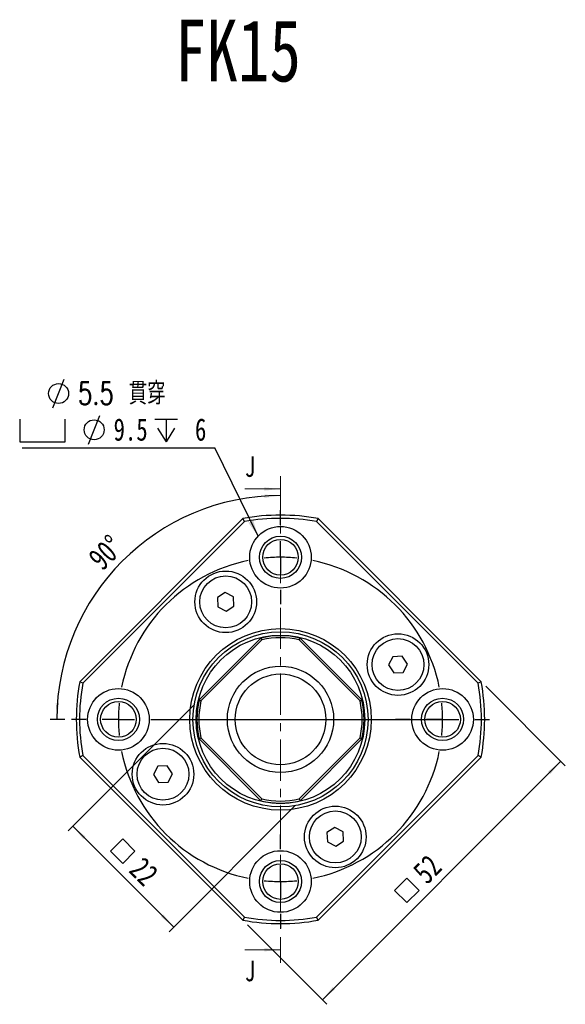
# Model space of a CAD drawing. Header units: millimetres. Extents: x 16 to 364, y 35 to 197.
# Tile 5 of 9: x 118 to 202, y 45 to 197. Entities that reach past the tile are written whole.
import ezdxf

# ---------------------------------------------------------------- set-up
doc = ezdxf.new("R2010")
doc.units = ezdxf.units.MM
doc.linetypes.add('CENTER', pattern=[10.16, 6.35, -1.27, 1.27, -1.27])
doc.layers.add('FORMAT', color=7, linetype='Continuous')
doc.styles.add('SLDTEXTSTYLE0', font='TXT', dxfattribs={"width": 0.75})
doc.styles.add('SLDTEXTSTYLE1', font='TXT', dxfattribs={"width": 0.75, "bigfont": 'bigfont'})
doc.dimstyles.new('SLDDIMSTYLE0', dxfattribs={"dimtxt": 3.5, "dimasz": 2.5, "dimexe": 0, "dimexo": 0.0625, "dimgap": 0.875, "dimtad": 1, "dimdec": 4, "dimzin": 12, "dimdsep": 46, "dimtxsty": 'SLDTEXTSTYLE0', "dimsah": 1, "dimcen": 0.09, "dimazin": 3, "dimtfac": 1, "dimtofl": 0, "dimtmove": 0, "dimatfit": 3, "dimfxl": 1, "dimfrac": 2, "dimtolj": 1, "dimtzin": 12, "dimarcsym": 0})
doc.dimstyles.new('SLDDIMSTYLE1', dxfattribs={"dimtxt": 3.5, "dimasz": 2.5, "dimexe": 0, "dimexo": 0.0625, "dimgap": 0.875, "dimtad": 1, "dimrnd": 1e-09, "dimzin": 12, "dimdsep": 46, "dimtxsty": 'SLDTEXTSTYLE0', "dimsah": 1, "dimcen": 0.09, "dimadec": 0, "dimazin": 3, "dimtfac": 1, "dimtmove": 0, "dimatfit": 0, "dimfxl": 1, "dimfrac": 2, "dimtolj": 1, "dimtzin": 12, "dimarcsym": 0})
doc.dimstyles.new('SLDDIMSTYLE2', dxfattribs={"dimtxt": 3.5, "dimasz": 2.5, "dimexe": 0, "dimexo": 0.0625, "dimgap": 0.875, "dimtad": 1, "dimrnd": 1e-09, "dimzin": 12, "dimdsep": 46, "dimtxsty": 'SLDTEXTSTYLE0', "dimsah": 1, "dimcen": 0.09, "dimadec": 0, "dimazin": 3, "dimtfac": 1, "dimtofl": 0, "dimtmove": 0, "dimatfit": 3, "dimfxl": 1, "dimfrac": 2, "dimtolj": 1, "dimtzin": 12, "dimarcsym": 0})
doc.dimstyles.new('SLDDIMSTYLE3', dxfattribs={"dimtxt": 0.18, "dimasz": 2.5, "dimexe": 0, "dimexo": 0.0625, "dimgap": 0, "dimtad": 0, "dimtih": 1, "dimtoh": 1, "dimdec": 0, "dimrnd": 1e-09, "dimzin": 0, "dimdsep": 46, "dimtxsty": 'Standard', "dimsah": 1, "dimcen": 0.09, "dimadec": 0, "dimazin": 0, "dimtfac": 2.5, "dimtdec": 0, "dimtofl": 0, "dimtmove": 0, "dimatfit": 3, "dimfxl": 1, "dimfrac": 2, "dimtolj": 1, "dimtzin": 0, "dimarcsym": 0})

# ---------------------------------------------------------------- blocks, each defined once
blk = doc.blocks.new('_D')
at = {"layer": 'FORMAT', "color": 7}
blk.add_line((125.06, 89.21), (122.8, 89.21), dxfattribs=at)
blk.add_arc((158.31, 89.21), 34.51, 90, 180, dxfattribs=at)
for points in [[(158.31, 123.71), (155.8, 123.87), (155.82, 123.37)], [(123.8, 89.21), (124.14, 91.7), (123.64, 91.71)]]:
    blk.add_solid(points, dxfattribs=at)
at = {"layer": 'FORMAT', "color": 7, "insert": (128.37, 114.48), "char_height": 3.5, "attachment_point": 1, "rotation": 44.6679, "style": 'SLDTEXTSTYLE0'}
blk.add_mtext('90°', dxfattribs=at)
blk = doc.blocks.new('SW_SYMBOL_MOD_BOX')
at = {"layer": 'FORMAT', "color": 0}
for p, q in [((200, 200), (200, 800)), ((200, 800), (800, 800)), ((800, 800), (800, 200)), ((200, 200), (800, 200))]:
    blk.add_line(p, q, dxfattribs=at)
blk = doc.blocks.new('_D_1')
at = {"layer": 'FORMAT', "color": 7}
for p, q in [((145.06, 91.51), (125.56, 72.02)), ((160.61, 75.96), (141.12, 56.46)), ((126.27, 72.73), (141.83, 57.17))]:
    blk.add_line(p, q, dxfattribs=at)
for points in [[(126.27, 72.73), (127.86, 70.78), (128.22, 71.14)], [(141.83, 57.17), (140.24, 59.12), (139.88, 58.76)]]:
    blk.add_solid(points, dxfattribs=at)
at = {"layer": 'FORMAT', "color": 7, "xscale": 0.0044707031, "yscale": 0.0044707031, "zscale": 0.0044707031, "rotation": 315}
blk.add_blockref('SW_SYMBOL_MOD_BOX', (130.8, 68.89), dxfattribs=at)
at = {"layer": 'FORMAT', "color": 7, "insert": (137.22, 68.24), "char_height": 3.5, "attachment_point": 1, "rotation": 315, "style": 'SLDTEXTSTYLE0'}
blk.add_mtext('22', dxfattribs=at)
blk = doc.blocks.new('_D_2')
at = {"layer": 'FORMAT', "color": 7}
for p, q in [((189.97, 94.31), (202.24, 82.04)), ((201.54, 82.75), (164.77, 45.98)), ((153.2, 57.54), (165.47, 45.27))]:
    blk.add_line(p, q, dxfattribs=at)
for points in [[(201.54, 82.75), (199.59, 81.16), (199.95, 80.8)], [(164.77, 45.98), (166.71, 47.57), (166.36, 47.92)]]:
    blk.add_solid(points, dxfattribs=at)
at = {"layer": 'FORMAT', "color": 7, "xscale": 0.0044707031, "yscale": 0.0044707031, "zscale": 0.0044707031, "rotation": 45}
blk.add_blockref('SW_SYMBOL_MOD_BOX', (177.79, 59.68), dxfattribs=at)
at = {"layer": 'FORMAT', "color": 7, "insert": (178.44, 66.1), "char_height": 3.5, "attachment_point": 1, "rotation": 45, "style": 'SLDTEXTSTYLE0'}
blk.add_mtext('52', dxfattribs=at)
blk = doc.blocks.new('SW_SYMBOL_HOLE_DIAM')
at = {"layer": 'FORMAT', "color": 0}
blk.add_line((300, 0), (700, 1000), dxfattribs=at)
blk.add_circle((500, 500), 350, dxfattribs=at)
blk = doc.blocks.new('SW_SYMBOL_HOLE_SPOT')
at = {"layer": 'FORMAT', "color": 0}
for p, q in [((0, 875), (0, 75)), ((1600, 75), (1600, 875)), ((0, 75), (1600, 75))]:
    blk.add_line(p, q, dxfattribs=at)
blk = doc.blocks.new('SW_SYMBOL_HOLE_DEPTH')
at = {"layer": 'FORMAT', "color": 0}
for p, q in [((0, 875), (800, 875)), ((400, 875), (400, 75)), ((100, 555), (400, 75)), ((700, 555), (400, 75))]:
    blk.add_line(p, q, dxfattribs=at)
blk = doc.blocks.new('SW_NOTE_0')
at = {"layer": 'FORMAT', "color": 0}
blk.add_line((-29.68, 0), (0, 0), dxfattribs=at)
at = {"layer": 'FORMAT', "color": 0, "xscale": 0.0043935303, "yscale": 0.0043935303, "zscale": 0.0043935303}
for name, p in [('SW_SYMBOL_HOLE_DIAM', (-26.28, 6.17)), ('SW_SYMBOL_HOLE_DIAM', (-20.79, 0.58)), ('SW_SYMBOL_HOLE_SPOT', (-30.08, 0.58)), ('SW_SYMBOL_HOLE_DEPTH', (-9.25, 0.58))]:
    blk.add_blockref(name, p, dxfattribs=at)
at = {"layer": 'FORMAT', "color": 0, "attachment_point": 1}
for s, insert, char_height, style in [('5.5 \\M+18AD1\\M+190FA', (-21.09, 10.12), 3.4396, 'SLDTEXTSTYLE1'), ('9.5', (-15.6, 4.54), 3.44, 'SLDTEXTSTYLE0'), ('6', (-3.04, 4.54), 3.44, 'SLDTEXTSTYLE0')]:
    blk.add_mtext(s, dxfattribs=dict(at, insert=insert, char_height=char_height, style=style))
blk = doc.blocks.new('SW_CENTERMARKSYMBOL_0')
at = {"layer": 'FORMAT', "color": 0}
for p, q in [((0, 5), (0, 7.25)), ((0, 0), (0, 2.5)), ((0, 0), (0, -2.5)), ((0, -5), (0, -7.25)), ((-30, -25), (-32.25, -25)), ((-25, -25), (-27.5, -25)), ((-25, -25), (-22.5, -25)), ((-20, -25), (25.03, -25)), ((20, -25), (17.75, -25)), ((25, -25), (22.5, -25)), ((25, -25), (27.5, -25)), ((30, -25), (32.25, -25)), ((0, -45), (0, -42.75)), ((0, -50), (0, -47.5)), ((0, -50), (0, -52.5)), ((0, -55), (0, -57.25))]:
    blk.add_line(p, q, dxfattribs=at)
for start, end in [(90, 95.7296), (84.2704, 90), (101.4592, 168.5408), (11.4592, 78.5408), (174.2704, 180), (0, 5.7296), (180, 185.7296), (354.2704, 0), (191.4592, 258.5408), (281.4592, 348.5408), (264.2704, 270), (270, 275.7296)]:
    blk.add_arc((0, -25), 25, start, end, dxfattribs=at)

msp = doc.modelspace()

# ---------------------------------------------------------------- linework, layer by layer
at = {"color": 7, "linetype": 'CENTER', "lineweight": 18}
msp.add_line((158.30739, 126.73861), (158.30739, 51.67614), dxfattribs=at)
at = {"color": 7, "linetype": 'Continuous', "lineweight": 18}
for p, q in [((152.80739, 124.73861), (158.30739, 124.73861)), ((152.80739, 53.67614), (158.30739, 53.67614))]:
    msp.add_line(p, q, dxfattribs=at)
at = {"color": 7, "linetype": 'Continuous', "lineweight": 25}
for p, q in [((127.34784, 95.01737), (152.49739, 120.16693)), ((152.74112, 119.70355), (152.49739, 120.16693)), ((164.11739, 120.16693), (163.87367, 119.70355)), ((164.11739, 120.16693), (189.26695, 95.01737)), ((152.74112, 119.70355), (127.81122, 94.77365)), ((188.80357, 94.77365), (163.87367, 119.70355)), ((149.79307, 108.77557), (148.5752, 108.00089)), ((148.5752, 108.00089), (148.63716, 106.55885)), ((151.0729, 108.10821), (149.79307, 108.77557)), ((151.13486, 106.66616), (151.0729, 108.10821)), ((148.63716, 106.55885), (149.91699, 105.89148)), ((149.91699, 105.89148), (151.13486, 106.66616)), ((145.76424, 92.22057), (155.2942, 101.75052)), ((155.2942, 101.75052), (155.44614, 101.4782)), ((161.16865, 101.4782), (161.32059, 101.75052)), ((161.32059, 101.75052), (170.85055, 92.22057)), ((155.44614, 101.4782), (146.03657, 92.06863)), ((170.57822, 92.06863), (161.16865, 101.4782)), ((175.65887, 98.87761), (174.9915, 97.59778)), ((177.10091, 98.93957), (175.65887, 98.87761)), ((177.8756, 97.7217), (177.10091, 98.93957)), ((174.9915, 97.59778), (175.76619, 96.37991)), ((177.20823, 96.44187), (177.8756, 97.7217)), ((175.76619, 96.37991), (177.20823, 96.44187)), ((127.81122, 94.77365), (127.34784, 95.01737)), ((189.26695, 95.01737), (188.80357, 94.77365)), ((145.76424, 92.22057), (146.03657, 92.06863)), ((170.57822, 92.06863), (170.85055, 92.22057)), ((145.76424, 86.19417), (146.03657, 86.34612)), ((155.2942, 76.66422), (145.76424, 86.19417)), ((146.03657, 86.34612), (155.44614, 76.93655)), ((161.16865, 76.93655), (170.57822, 86.34612)), ((170.85055, 86.19417), (161.32059, 76.66422)), ((170.57822, 86.34612), (170.85055, 86.19417)), ((127.81122, 83.6411), (127.34784, 83.39737)), ((127.81122, 83.6411), (152.74112, 58.7112)), ((163.87367, 58.7112), (188.80357, 83.6411)), ((189.26695, 83.39737), (188.80357, 83.6411)), ((152.49739, 58.24782), (127.34784, 83.39737)), ((140.8486, 82.03484), (139.40656, 81.97288)), ((141.62328, 80.81697), (140.8486, 82.03484)), ((189.26695, 83.39737), (164.11739, 58.24782)), ((139.40656, 81.97288), (138.73919, 80.69305)), ((138.73919, 80.69305), (139.51387, 79.47518)), ((140.95592, 79.53714), (141.62328, 80.81697)), ((139.51387, 79.47518), (140.95592, 79.53714)), ((155.2942, 76.66422), (155.44614, 76.93655)), ((161.16865, 76.93655), (161.32059, 76.66422)), ((166.6978, 72.52326), (165.47993, 71.74858)), ((165.47993, 71.74858), (165.54189, 70.30654)), ((167.97763, 71.8559), (166.6978, 72.52326)), ((168.03959, 70.41385), (167.97763, 71.8559)), ((165.54189, 70.30654), (166.82172, 69.63917)), ((166.82172, 69.63917), (168.03959, 70.41385)), ((152.74112, 58.7112), (152.49739, 58.24782)), ((164.11739, 58.24782), (163.87367, 58.7112))]:
    msp.add_line(p, q, dxfattribs=at)
for centre, radius in [((158.30739, 114.20737), 4.75), ((158.30739, 114.20737), 3.25), ((158.30739, 114.20737), 2.75), ((149.85503, 107.33353), 4.75), ((149.85503, 107.33353), 4), ((158.30739, 89.20737), 14), ((158.30739, 89.20737), 13.5), ((158.30739, 89.20737), 13), ((176.43355, 97.65974), 4.75), ((176.43355, 97.65974), 4), ((158.30739, 89.20737), 8.2), ((158.30739, 89.20737), 7), ((133.30739, 89.20737), 4.75), ((183.30739, 89.20737), 4.75), ((133.30739, 89.20737), 3.25), ((133.30739, 89.20737), 2.75), ((183.30739, 89.20737), 3.25), ((183.30739, 89.20737), 2.75), ((140.18124, 80.75501), 4.75), ((140.18124, 80.75501), 4), ((166.75976, 71.08122), 4.75), ((166.75976, 71.08122), 4), ((158.30739, 64.20737), 4.75), ((158.30739, 64.20737), 3.25), ((158.30739, 64.20737), 2.75)]:
    msp.add_circle(centre, radius, dxfattribs=at)
for radius, start, end in [(31.5, 79.371256, 100.628744), (31, 79.6560331, 100.3439669), (12.9, 76.4919926, 103.5080074), (12.6, 76.8745478, 103.1254522), (31.5, 169.371256, 190.628744), (31, 169.6560331, 190.3439669), (31, 349.6560331, 10.3439669), (31.5, 349.371256, 10.628744), (12.9, 166.4919926, 193.5080074), (12.6, 166.8745478, 193.1254522), (12.6, 346.8745478, 13.1254522), (12.9, 346.4919926, 13.5080074), (12.9, 256.4919926, 283.5080074), (12.6, 256.8745478, 283.1254522), (31.5, 259.371256, 280.628744), (31, 259.6560331, 280.3439669)]:
    msp.add_arc((158.30739, 89.20737), radius, start, end, dxfattribs=at)
at = {"color": 7, "linetype": 'Continuous', "lineweight": 18}
for points in [[(158.30739, 124.73861), (155.80739, 124.98861), (155.80739, 124.48861)], [(158.30739, 53.67614), (155.80739, 53.92614), (155.80739, 53.42614)]]:
    msp.add_solid(points, dxfattribs=at)

# ---------------------------------------------------------------- block references
at = {"layer": 'FORMAT', "color": 7}
for name, p in [('SW_NOTE_0', (148.15591, 131.08968)), ('SW_CENTERMARKSYMBOL_0', (158.30739, 114.20737))]:
    msp.add_blockref(name, p, dxfattribs=at)

# ---------------------------------------------------------------- texts
at = {"color": 7, "linetype": 'Continuous', "char_height": 3.175, "attachment_point": 1, "style": 'SLDTEXTSTYLE0'}
for insert in [(152.80739, 129.78143), (152.80739, 51.99688)]:
    msp.add_mtext('J', dxfattribs=dict(at, insert=insert))
at = {"layer": 'FORMAT', "color": 7, "insert": (142.02926, 197.10554), "char_height": 9.525, "attachment_point": 1, "style": 'SLDTEXTSTYLE0'}
msp.add_mtext('FK15', dxfattribs=at)

# ---------------------------------------------------------------- dimensions: what is measured, and where the dimension line sits
at = {"layer": 'FORMAT', "color": 7}
dim = msp.add_angular_dim_2l(base=(133.90751, 113.60726), line1=((158.30739, 126.73861), (158.30739, 51.67614)), line2=((126.05739, 89.20737), (183.34048, 89.20737)), dimstyle='SLDDIMSTYLE0', dxfattribs=at)
dim.commit()
dim.dimension.update_dxf_attribs({"geometry": '_D', "text_midpoint": (134.04936, 113.74829), "dimtype": 162})
for base, p1, p2, angle, dimstyle, picture, middle in [((164.76774, 45.97748), (189.26695, 95.01737), (152.49739, 58.24782), 45, 'SLDDIMSTYLE2', '_D_2', (181.72636, 62.9361)), ((141.82754, 57.17117), (145.76424, 92.22057), (161.32059, 76.66422), 315, 'SLDDIMSTYLE1', '_D_1', (134.04936, 64.94934))]:
    dim = msp.add_linear_dim(base=base, p1=p1, p2=p2, angle=angle, text='{\\fGDT;o}<>', dimstyle=dimstyle, dxfattribs=at)
    dim.commit()
    dim.dimension.update_dxf_attribs({"geometry": picture, "text_midpoint": middle, "dimtype": 160})

# ---------------------------------------------------------------- leaders
msp.add_leader([(154.84056, 117.45446), (148.15591, 131.08968)], dimstyle='SLDDIMSTYLE3', dxfattribs=at)

doc.saveas('drawing.dxf')
